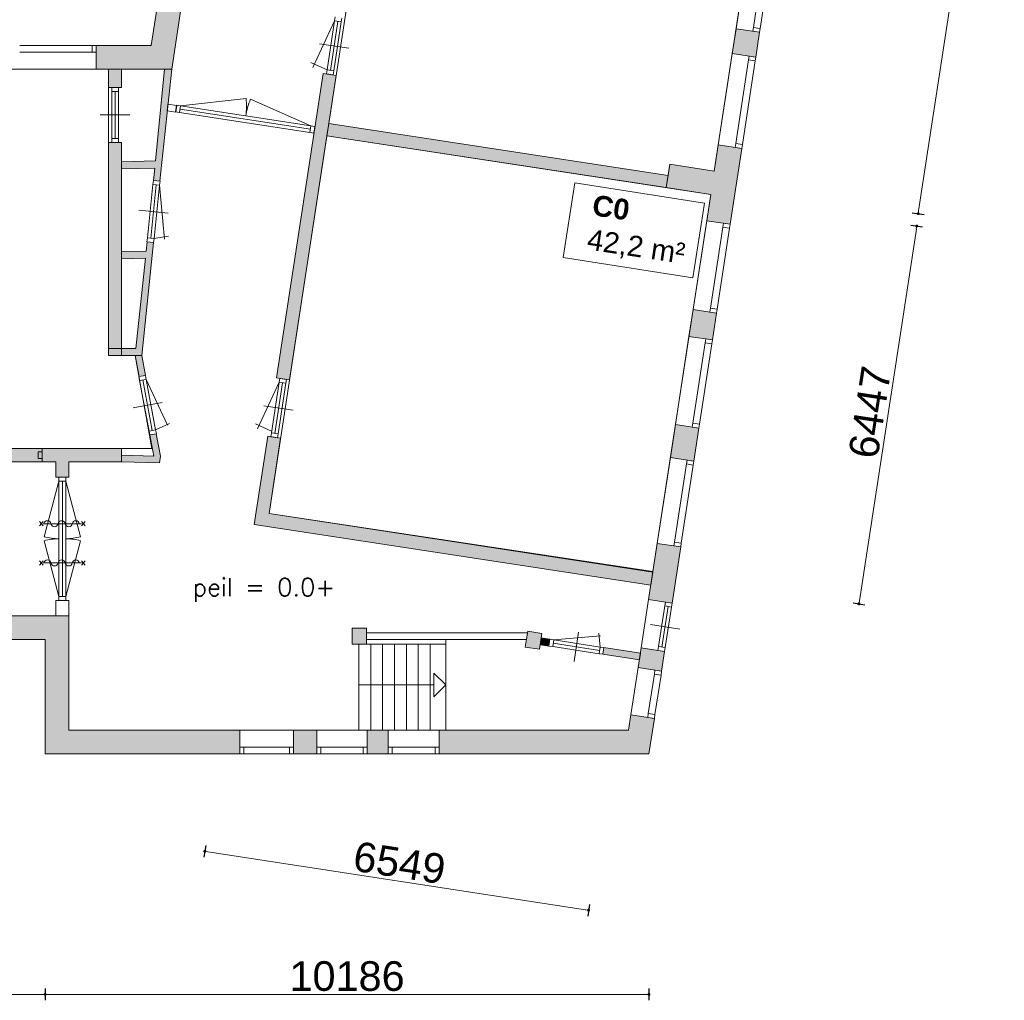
# Model space of a CAD drawing. Header units: millimetres. Extents: x 755778 to 1537169, y 90093 to 392038.
# Tile 29 of 134: x 836711 to 853322, y 282556 to 299098. Entities that reach past the tile are written whole.
import ezdxf

# ---------------------------------------------------------------- set-up
doc = ezdxf.new("R2010")
doc.units = ezdxf.units.MM
doc.layers.add('maatlijnen', color=7, linetype='Continuous')
doc.layers.add('NIV 00', color=7, linetype='Continuous')
doc.layers.add('oppervlaktelijnen', color=6, linetype='Continuous', lineweight=35, plot=False)
doc.layers.add('RUIMTEnr', color=7, linetype='Continuous', lineweight=5)
doc.styles.add('ROMANS', font='romans.shx')
doc.styles.get("Standard").update_dxf_attribs({"font": 'arial.ttf'})
doc.dimstyles.new('even', dxfattribs={"dimtxt": 500, "dimasz": 50, "dimexe": 100, "dimexo": 0, "dimgap": 50, "dimtad": 1, "dimdec": 0, "dimzin": 0, "dimdsep": 46, "dimtxsty": 'Standard', "dimblk": 'DOT', "dimcen": 1, "dimclrd": 7, "dimclre": 7, "dimclrt": 7, "dimadec": 0, "dimazin": 0, "dimtfac": 1, "dimtdec": 0, "dimtofl": 0, "dimtmove": 0, "dimatfit": 2, "dimldrblk": 'DOT', "dimfxl": 100, "dimfxlon": 1, "dimtolj": 1, "dimtzin": 0, "dimlwd": 5, "dimarcsym": 0})

# ---------------------------------------------------------------- blocks, each defined once
blk = doc.blocks.new('_Dot')
at = {"color": 0, "linetype": 'ByBlock', "lineweight": -2}
blk.add_line((-0.5, 0), (-1, 0), dxfattribs=at)
at = {"color": 0, "linetype": 'ByBlock', "const_width": 0.5}
blk.add_lwpolyline([(-0.25, 0, 1), (0.25, 0, 1)], format="xyb", close=True, dxfattribs=at)
blk = doc.blocks.new('*D76')
at = {"layer": 'Defpoints', "color": 0, "lineweight": 5, "transparency": 16777216}
for p in [(796437, 288591), (837141, 286713), (837141, 282656)]:
    blk.add_point(p, dxfattribs=at)
at = {"layer": 'maatlijnen', "color": 7, "lineweight": -2, "transparency": 16777216}
for p, q in [((796437, 282756), (796437, 282556)), ((837141, 282756), (837141, 282556))]:
    blk.add_line(p, q, dxfattribs=at)
at = {"layer": 'maatlijnen', "color": 7, "lineweight": 5, "transparency": 16777216}
blk.add_line((796487, 282656), (837091, 282656), dxfattribs=at)
at = {"layer": 'maatlijnen', "color": 7, "lineweight": 5, "transparency": 16777216, "xscale": 50, "yscale": 50, "zscale": 50, "rotation": 180}
blk.add_blockref('_Dot', (796437, 282656), dxfattribs=at)
at = {"layer": 'maatlijnen', "color": 7, "lineweight": 5, "transparency": 16777216, "xscale": 50, "yscale": 50, "zscale": 50}
blk.add_blockref('_Dot', (837141, 282656), dxfattribs=at)
at = {"layer": 'maatlijnen', "color": 7, "lineweight": 5, "transparency": 16777216, "insert": (816789, 282962), "char_height": 500, "attachment_point": 5}
blk.add_mtext('\\A1;40703', dxfattribs=at)
blk = doc.blocks.new('*D77')
at = {"layer": 'Defpoints', "color": 0, "lineweight": 5, "transparency": 16777216}
for p in [(837141, 286713), (847327, 286713), (847327, 282656)]:
    blk.add_point(p, dxfattribs=at)
at = {"layer": 'maatlijnen', "color": 7, "lineweight": -2, "transparency": 16777216}
for p, q in [((837141, 282756), (837141, 282556)), ((847327, 282756), (847327, 282556))]:
    blk.add_line(p, q, dxfattribs=at)
at = {"layer": 'maatlijnen', "color": 7, "lineweight": 5, "transparency": 16777216}
blk.add_line((837191, 282656), (847277, 282656), dxfattribs=at)
at = {"layer": 'maatlijnen', "color": 7, "lineweight": 5, "transparency": 16777216, "xscale": 50, "yscale": 50, "zscale": 50, "rotation": 180}
blk.add_blockref('_Dot', (837141, 282656), dxfattribs=at)
at = {"layer": 'maatlijnen', "color": 7, "lineweight": 5, "transparency": 16777216, "xscale": 50, "yscale": 50, "zscale": 50}
blk.add_blockref('_Dot', (847327, 282656), dxfattribs=at)
at = {"layer": 'maatlijnen', "color": 7, "lineweight": 5, "transparency": 16777216, "insert": (842234, 282962), "char_height": 500, "attachment_point": 5}
blk.add_mtext('\\A1;10186', dxfattribs=at)
blk = doc.blocks.new('*D82')
at = {"layer": 'Defpoints', "color": 0, "lineweight": 5, "transparency": 16777216}
for p in [(847916, 305481), (846561, 296639), (851868, 295826)]:
    blk.add_point(p, dxfattribs=at)
at = {"layer": 'maatlijnen', "color": 7, "lineweight": -2, "transparency": 16777216}
for p, q in [((853124, 304683), (853322, 304653)), ((851769, 295841), (851967, 295811))]:
    blk.add_line(p, q, dxfattribs=at)
at = {"layer": 'maatlijnen', "color": 7, "lineweight": 5, "transparency": 16777216}
blk.add_line((853215, 304619), (851875, 295875), dxfattribs=at)
at = {"layer": 'maatlijnen', "color": 7, "lineweight": 5, "transparency": 16777216, "xscale": 50, "yscale": 50, "zscale": 50}
for p, rotation in [((853223, 304668), 81.28617080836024), ((851868, 295826), 261.2861708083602)]:
    blk.add_blockref('_Dot', p, dxfattribs=dict(at, rotation=rotation))
at = {"layer": 'maatlijnen', "color": 7, "lineweight": 5, "transparency": 16777216, "insert": (852244, 300293), "char_height": 500, "attachment_point": 5, "rotation": 81.2862}
blk.add_mtext('\\A1;8945', dxfattribs=at)
blk = doc.blocks.new('*D83')
at = {"layer": 'Defpoints', "color": 0, "lineweight": 5, "transparency": 16777216}
for p in [(846562, 296427), (845586, 290054), (850869, 289244)]:
    blk.add_point(p, dxfattribs=at)
at = {"layer": 'maatlijnen', "color": 7, "lineweight": 5, "transparency": 16777216}
blk.add_line((851838, 295567), (850876, 289294), dxfattribs=at)
at = {"layer": 'maatlijnen', "color": 7, "lineweight": -2, "transparency": 16777216}
for p, q in [((851746, 295632), (851944, 295602)), ((850770, 289259), (850967, 289229))]:
    blk.add_line(p, q, dxfattribs=at)
at = {"layer": 'maatlijnen', "color": 7, "lineweight": 5, "transparency": 16777216, "xscale": 50, "yscale": 50, "zscale": 50}
for p, rotation in [((851845, 295617), 81.28617080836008), ((850869, 289244), 261.2861708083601)]:
    blk.add_blockref('_Dot', p, dxfattribs=dict(at, rotation=rotation))
at = {"layer": 'maatlijnen', "color": 7, "lineweight": 5, "transparency": 16777216, "insert": (851055, 292477), "char_height": 500, "attachment_point": 5, "rotation": 81.2862}
blk.add_mtext('\\A1;6447', dxfattribs=at)
blk = doc.blocks.new('*D84')
at = {"layer": 'Defpoints', "color": 0, "lineweight": 5, "transparency": 16777216}
for p in [(839962, 285896), (839835, 285069), (846436, 284903)]:
    blk.add_point(p, dxfattribs=at)
at = {"layer": 'maatlijnen', "color": 7, "lineweight": -2, "transparency": 16777216}
for p, q in [((839850, 285168), (839820, 284970)), ((846324, 284175), (846294, 283978))]:
    blk.add_line(p, q, dxfattribs=at)
at = {"layer": 'maatlijnen', "color": 7, "lineweight": 5, "transparency": 16777216}
blk.add_line((846259, 284084), (839884, 285061), dxfattribs=at)
at = {"layer": 'maatlijnen', "color": 7, "lineweight": 5, "transparency": 16777216, "xscale": 50, "yscale": 50, "zscale": 50}
for p, rotation in [((839835, 285069), 171.2861708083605), ((846309, 284076), 351.2861708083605)]:
    blk.add_blockref('_Dot', p, dxfattribs=dict(at, rotation=rotation))
at = {"layer": 'maatlijnen', "color": 7, "lineweight": 5, "transparency": 16777216, "insert": (843118, 284874), "char_height": 500, "attachment_point": 5, "rotation": 351.2862}
blk.add_mtext('\\A1;6549', dxfattribs=at)

msp = doc.modelspace()

# ---------------------------------------------------------------- hatches: boundary and pattern name
at = {"layer": 'maatlijnen', "lineweight": 5}
h = msp.add_hatch(color=7, dxfattribs=at)
h.dxf.hatch_style = 1
h.paths.add_polyline_path([(838431.4, 298262.4), (838211.4, 298262.4), (838211.4, 297956.1), (838431.4, 297956.1)])
h = msp.add_hatch(color=7, dxfattribs=at)
h.dxf.hatch_style = 1
h.paths.add_polyline_path([(841926.6, 297349.6), (841894.8, 297142), (847617.5, 296264.9), (847649.3, 296472.5)])
at = {"layer": 'NIV 00', "lineweight": 5}
h = msp.add_hatch(color=7, dxfattribs=at)
h.dxf.hatch_style = 1
h.paths.add_polyline_path([(839594.3, 300345.3), (839198.9, 300405.9), (838931.7, 298662.4), (837999.2, 298662.4), (837999.2, 298262.4), (839275.1, 298262.4)])
h = msp.add_hatch(color=7, dxfattribs=at)
h.dxf.hatch_style = 1
h.paths.add_polyline_path([(849192.6, 298885.2), (849079.9, 298902.4), (848797.2, 298945.8), (848733.4, 298529.1), (849128.8, 298468.5)])
h = msp.add_hatch(color=7, dxfattribs=at)
h.dxf.hatch_style = 1
h.paths.add_polyline_path([(839201.6, 297559.6), (839200.3, 297559.7), (839212.2, 297675.5), (839213.7, 297675.3), (839275.1, 298262.4), (839153.7, 298262.4), (839002.6, 296715.1), (838431.4, 296702.7), (838431.4, 296582.6), (838990, 296594.8), (838967.9, 296383.5), (839077.3, 296372.1)])
h = msp.add_hatch(color=7, dxfattribs=at)
h.dxf.hatch_style = 1
h.paths.add_polyline_path([(842050.7, 298159.2), (841833.3, 298192.5), (841046, 293056.2), (841263.5, 293022.9)])
h = msp.add_hatch(color=7, dxfattribs=at)
h.dxf.hatch_style = 1
h.paths.add_polyline_path([(838431.4, 297028.1), (838211.4, 297028.1), (838211.4, 293434.2), (838431.4, 293434.2)])
h = msp.add_hatch(color=7, dxfattribs=at)
h.dxf.hatch_style = 1
h.paths.add_polyline_path([(848892.5, 296926.9), (848497.1, 296987.5), (848429.3, 296545.1), (847678.1, 296660.3), (847617.5, 296264.9), (848368.7, 296149.7), (848300.9, 295707.4), (848696.3, 295646.8)])
h = msp.add_hatch(color=7, dxfattribs=at)
h.dxf.hatch_style = 1
h.paths.add_polyline_path([(838969.2, 295338.2), (838859.8, 295349.7), (838843.5, 295194.7), (838431.4, 295185.7), (838431.4, 295065.7), (838831, 295074.4), (838671.9, 293554.2), (838431.4, 293554.2), (838431.4, 293434.2), (838770, 293434.2)])
h = msp.add_hatch(color=7, dxfattribs=at)
h.dxf.hatch_style = 1
h.paths.add_polyline_path([(848466.6, 294148.2), (848071.2, 294208.8), (848001.9, 293756.8), (848397.3, 293696.2)])
h = msp.add_hatch(color=7, dxfattribs=at)
h.dxf.hatch_style = 1
h.paths.add_polyline_path([(838770, 293434.2), (838658.1, 293434.2), (838724.3, 293077), (838832.5, 293097.1)])
h = msp.add_hatch(color=7, dxfattribs=at)
h.dxf.hatch_style = 1
h.paths.add_polyline_path([(848169.1, 292207.2), (847773.7, 292267.8), (847688.7, 291713.3), (848084.1, 291652.7)])
h = msp.add_hatch(color=7, dxfattribs=at)
h.dxf.hatch_style = 1
h.paths.add_polyline_path([(839014.9, 292113.9), (838906.8, 292093.8), (838973.5, 291734.1), (838431.4, 291752.5), (838431.4, 291642.4), (839068.2, 291621), (839085.5, 291733.6)])
h = msp.add_hatch(color=7, dxfattribs=at)
h.dxf.hatch_style = 1
h.paths.add_polyline_path([(840918.1, 290769.3), (841112.4, 292036.9), (840894.9, 292070.2), (840667.3, 290585.1), (847358.6, 289559.6), (847392, 289777)])
h = msp.add_hatch(color=7, dxfattribs=at)
h.dxf.hatch_style = 1
h.paths.add_polyline_path([(832683.6, 291862.4), (826718.4, 291862.4), (826718.4, 291642.4), (832683.6, 291642.4)])
h.paths.add_polyline_path([(836159.6, 291862.4), (833614.8, 291862.4), (833614.8, 291642.4), (836159.6, 291642.4)])
h.paths.add_polyline_path([(838431.4, 291862.4), (836159.6, 291862.4), (836159.6, 291642.4), (837320.7, 291642.4), (837320.7, 291382.4), (837540.7, 291382.4), (837540.7, 291642.4), (838431.4, 291642.4)])
h = msp.add_hatch(color=7, dxfattribs=at)
h.dxf.hatch_style = 1
h.paths.add_polyline_path([(847862, 290203.5), (847466.6, 290264.1), (847321.6, 289317.9), (847717, 289257.3)])
h = msp.add_hatch(color=7, dxfattribs=at)
h.dxf.hatch_style = 1
h.paths.add_polyline_path([(837540.7, 289042.4), (834314.7, 289042.4), (834314.7, 288642.4), (837140.7, 288642.4), (837140.7, 286713.4), (840422.8, 286713.4), (840422.8, 287113.4), (837540.7, 287113.4)])
h = msp.add_hatch(color=7, dxfattribs=at)
h.dxf.hatch_style = 1
h.paths.add_polyline_path([(842562.1, 288832.2), (842322.1, 288832.2), (842322.1, 288562.2), (842562.1, 288562.2)])
h = msp.add_hatch(color=7, dxfattribs=at)
h.dxf.hatch_style = 1
h.paths.add_polyline_path([(845518.9, 288745.5), (845281.7, 288781.9), (845240.8, 288515), (845478, 288478.6)])
h = msp.add_hatch(color=7, dxfattribs=at)
h.dxf.hatch_style = 1
h.paths.add_polyline_path([(845654.2, 288645.8), (845507.1, 288668.4), (845489.8, 288555.7), (845637, 288533.2)])
h = msp.add_hatch(color=7, dxfattribs=at)
h.dxf.hatch_style = 1
h.paths.add_polyline_path([(846568.4, 288505.7), (846551.1, 288393), (847165.4, 288298.9), (847182.7, 288411.6)])
h = msp.add_hatch(color=7, dxfattribs=at)
h.dxf.hatch_style = 1
h.paths.add_polyline_path([(847591.7, 288440), (847196.3, 288500.6), (847145.6, 288169.9), (847541, 288109.3)])
h = msp.add_hatch(color=7, dxfattribs=at)
h.dxf.hatch_style = 1
h.paths.add_polyline_path([(847418.3, 287308.7), (847022.8, 287369.3), (846983.7, 287113.4), (843788.1, 287113.4), (843788.1, 286713.4), (847327.1, 286713.4)])
h = msp.add_hatch(color=7, dxfattribs=at)
h.dxf.hatch_style = 1
h.paths.add_polyline_path([(841722, 287113.4), (841330.7, 287113.4), (841330.7, 286713.4), (841722, 286713.4)])
h = msp.add_hatch(color=7, dxfattribs=at)
h.dxf.hatch_style = 1
h.paths.add_polyline_path([(842927.2, 287113.4), (842575, 287113.4), (842575, 286713.4), (842927.2, 286713.4), (842927.2, 286827.4)])

# ---------------------------------------------------------------- linework, layer by layer
at = {"layer": 'NIV 00', "color": 7, "lineweight": 5}
for p, q in [((839198.9, 300405.9), (838931.7, 298662.4)), ((839275.1, 298262.4), (839594.3, 300345.3)), ((848797.2, 298945.8), (849022.1, 300413.2)), ((849090.1, 298968.7), (849294.7, 300303.6)), ((849202.8, 298951.4), (849407.4, 300286.3)), ((842022.6, 299077.9), (841656.3, 298292.5)), ((842022.6, 299077.9), (841895.8, 298250.7)), ((842078.9, 299069.3), (841952.2, 298242.1)), ((842135.3, 299060.7), (842008.5, 298233.4)), ((842032.7, 299144.2), (842022.6, 299077.9)), ((842135.3, 299060.7), (842022.6, 299077.9)), ((842135.3, 299060.7), (842145.4, 299126.9)), ((848797.2, 298945.8), (848733.4, 298529.1)), ((849192.6, 298885.2), (848797.2, 298945.8)), ((849090.1, 298968.7), (849079.9, 298902.4)), ((849192.6, 298885.2), (849079.9, 298902.4)), ((849202.8, 298951.4), (849090.1, 298968.7)), ((849128.8, 298468.5), (849192.6, 298885.2)), ((849192.6, 298885.2), (849202.8, 298951.4)), ((836711.1, 298662.4), (837932.2, 298662.4)), ((837999.2, 298662.4), (837932.2, 298662.4)), ((837932.2, 298662.4), (837932.2, 298548.4)), ((837999.2, 298662.4), (837999.2, 298548.4)), ((838931.7, 298662.4), (837999.2, 298662.4)), ((837999.2, 298662.4), (837999.2, 298262.4)), ((841768.4, 298693.6), (842262.7, 298617.8)), ((837932.2, 298548.4), (836711.1, 298548.4)), ((837932.2, 298548.4), (837999.2, 298548.4)), ((848497.1, 296987.5), (848733.4, 298529.1)), ((848733.4, 298529.1), (849128.8, 298468.5)), ((841683.1, 298349.9), (841622.7, 298378.1)), ((841895.8, 298250.7), (841683.1, 298349.9)), ((848789.9, 297010.4), (849005.9, 298419.5)), ((848902.6, 296993.1), (849118.6, 298402.2)), ((849016.1, 298485.7), (849005.9, 298419.5)), ((849118.6, 298402.2), (849005.9, 298419.5)), ((849128.8, 298468.5), (849016.1, 298485.7)), ((849118.6, 298402.2), (849128.8, 298468.5)), ((836644.1, 298262.4), (837999.2, 298262.4)), ((837999.2, 298262.4), (839275.1, 298262.4)), ((838431.4, 298262.4), (838211.4, 298262.4)), ((838211.4, 298262.4), (838211.4, 297956.1)), ((838431.4, 297956.1), (838431.4, 298262.4)), ((839153.7, 298262.4), (839002.6, 296715.1)), ((839077.3, 296372.1), (839275.1, 298262.4)), ((839275.1, 298262.4), (839153.7, 298262.4)), ((841046, 293056.2), (841833.3, 298192.5)), ((841833.3, 298192.5), (842050.7, 298159.2)), ((841895.8, 298250.7), (841885.7, 298184.5)), ((841998.3, 298167.2), (841885.7, 298184.5)), ((842008.5, 298233.4), (841895.8, 298250.7)), ((841998.3, 298167.2), (842008.5, 298233.4)), ((842050.7, 298159.2), (841263.5, 293022.9)), ((838211.4, 297956.1), (838431.4, 297956.1)), ((838264.4, 297956.1), (838264.4, 297889.1)), ((838378.4, 297956.1), (838264.4, 297956.1)), ((838378.4, 297889.1), (838264.4, 297889.1)), ((838264.4, 297889.1), (838264.4, 297095.1)), ((838321.4, 297889.1), (838321.4, 297095.1)), ((838378.4, 297889.1), (838378.4, 297956.1)), ((838378.4, 297889.1), (838378.4, 297095.1)), ((839212.2, 297675.5), (839200.3, 297559.7)), ((839361, 297652.9), (839212.2, 297675.5)), ((839424.5, 297645.4), (840530.5, 297767.2)), ((841624.1, 297308.3), (840605.4, 297755.7)), ((839200.3, 297559.7), (839343.1, 297539.9)), ((839358.3, 297655.5), (839341, 297542.8)), ((839341, 297542.8), (839407.3, 297532.7)), ((839343.1, 297539.9), (839361, 297652.9)), ((839424.5, 297645.4), (839358.3, 297655.5)), ((839424.5, 297645.4), (839407.3, 297532.7)), ((841606.8, 297195.6), (839407.3, 297532.7)), ((841615.5, 297251.9), (839415.9, 297589)), ((841624.1, 297308.3), (839424.5, 297645.4)), ((838071.4, 297492.1), (838571.4, 297492.1)), ((841926.6, 297349.6), (841894.8, 297142)), ((847649.3, 296472.5), (841926.6, 297349.6)), ((841624.1, 297308.3), (841606.8, 297195.6)), ((841606.8, 297195.6), (841673.1, 297185.4)), ((841690.3, 297298.1), (841624.1, 297308.3)), ((841690.3, 297298.1), (841673.1, 297185.4)), ((838431.4, 297028.1), (838211.4, 297028.1)), ((838211.4, 297028.1), (838211.4, 293434.2)), ((838264.4, 297095.1), (838264.4, 297028.1)), ((838378.4, 297095.1), (838264.4, 297095.1)), ((838378.4, 297028.1), (838264.4, 297028.1)), ((838378.4, 297028.1), (838378.4, 297095.1)), ((838431.3, 293434.2), (838431.4, 297028.1)), ((841894.8, 297142), (847617.5, 296264.9)), ((848789.9, 297010.4), (848779.8, 296944.1)), ((848902.6, 296993.1), (848789.9, 297010.4)), ((848497.1, 296987.5), (848429.3, 296545.1)), ((848892.5, 296926.9), (848497.1, 296987.5)), ((848696.3, 295646.8), (848892.5, 296926.9)), ((848892.5, 296926.9), (848779.8, 296944.1)), ((848892.5, 296926.9), (848902.6, 296993.1)), ((839002.6, 296715.1), (838431.4, 296702.7)), ((838431.4, 296702.7), (838431.4, 296582.6)), ((838431.4, 296582.6), (838990, 296594.8)), ((838990, 296594.8), (838967.9, 296383.5)), ((847678.1, 296660.3), (847617.5, 296264.9)), ((848429.3, 296545.1), (847678.1, 296660.3)), ((838965.9, 296383.7), (838959, 296317.1)), ((839079.3, 296371.9), (838965.9, 296383.7)), ((838967.9, 296383.5), (839077.3, 296372.1)), ((839072.3, 296305.2), (839079.3, 296371.9)), ((847617.5, 296264.9), (847649.3, 296472.5)), ((838959, 296317.1), (838864.7, 295416.5)), ((839015.6, 296311.2), (838921.4, 295410.6)), ((839072.3, 296305.2), (838959, 296317.1)), ((839072.3, 296305.2), (838978.1, 295404.7)), ((839072.3, 296305.2), (839151.7, 295398.3)), ((847617.5, 296264.9), (848368.7, 296149.7)), ((848368.7, 296149.7), (848300.9, 295707.4)), ((838719.9, 295886.9), (839217.2, 295834.9)), ((848071.2, 294208.8), (848300.9, 295707.4)), ((848300.9, 295707.4), (848696.3, 295646.8)), ((848364.1, 294231.7), (848573.5, 295597.9)), ((848476.8, 294214.5), (848686.1, 295580.6)), ((848583.6, 295664.1), (848573.5, 295597.9)), ((848686.1, 295580.6), (848573.5, 295597.9)), ((848696.3, 295646.8), (848583.6, 295664.1)), ((848686.1, 295580.6), (848696.3, 295646.8)), ((838770, 293434.2), (838969.2, 295338.2)), ((838859.8, 295349.7), (838843.5, 295194.7)), ((838864.7, 295416.5), (838857.8, 295349.9)), ((838971.1, 295338), (838857.8, 295349.9)), ((838969.2, 295338.2), (838859.8, 295349.7)), ((838978.1, 295404.7), (838864.7, 295416.5)), ((838971.1, 295338), (838978.1, 295404.7)), ((838978.1, 295404.7), (839221.7, 295447.6)), ((838843.5, 295194.7), (838431.4, 295185.7)), ((838431.4, 295185.7), (838431.4, 295065.7)), ((838431.4, 295065.7), (838831, 295074.4)), ((838831, 295074.4), (838671.9, 293554.2)), ((848071.2, 294208.8), (848001.9, 293756.8)), ((848466.6, 294148.2), (848071.2, 294208.8)), ((848364.1, 294231.7), (848353.9, 294165.5)), ((848476.8, 294214.5), (848364.1, 294231.7)), ((848466.6, 294148.2), (848476.8, 294214.5)), ((848466.6, 294148.2), (848353.9, 294165.5)), ((848397.3, 293696.2), (848466.6, 294148.2)), ((847773.7, 292267.8), (848001.9, 293756.8)), ((848001.9, 293756.8), (848397.3, 293696.2)), ((848284.6, 293713.5), (848274.5, 293647.2)), ((848397.3, 293696.2), (848284.6, 293713.5)), ((848387.2, 293630), (848397.3, 293696.2)), ((838671.9, 293554.2), (838211.4, 293554.2)), ((838211.4, 293554.2), (838211.4, 293434.2)), ((848066.6, 292290.7), (848274.5, 293647.2)), ((848179.3, 292273.4), (848387.2, 293630)), ((848387.2, 293630), (848274.5, 293647.2)), ((838211.3, 293434.2), (838431.3, 293434.2)), ((838211.4, 293434.2), (838770, 293434.2)), ((838770, 293434.2), (838658.1, 293434.2)), ((838658.1, 293434.2), (838724.3, 293077)), ((838832.5, 293097.1), (838770, 293434.2)), ((838834.5, 293097.5), (838722.4, 293076.7)), ((838722.4, 293076.7), (838734.6, 293010.8)), ((838724.3, 293077), (838832.5, 293097.1)), ((838846.7, 293031.6), (838734.6, 293010.8)), ((838790.6, 293021.2), (838948.6, 292169.7)), ((838846.7, 293031.6), (838834.5, 293097.5)), ((838846.7, 293031.6), (839207.4, 292258)), ((838846.7, 293031.6), (839004.7, 292180.1)), ((841263.5, 293022.9), (841046, 293056.2)), ((841098.4, 293048.2), (841088.3, 292981.9)), ((841211.1, 293030.9), (841098.4, 293048.2)), ((841201, 292964.7), (841211.1, 293030.9)), ((838734.6, 293010.8), (838892.6, 292159.3)), ((841088.3, 292981.9), (840722, 292196.5)), ((841088.3, 292981.9), (840957.5, 292128.4)), ((841144.6, 292973.3), (841013.8, 292119.8)), ((841201, 292964.7), (841070.1, 292111.2)), ((841201, 292964.7), (841088.3, 292981.9)), ((838623.8, 292549.9), (839115.4, 292641.1)), ((840832.1, 292584.4), (841326.3, 292508.7)), ((839004.7, 292180.1), (839236.9, 292288.4)), ((840748.8, 292253.9), (840688.3, 292282.1)), ((840961.5, 292154.7), (840748.8, 292253.9)), ((847773.7, 292267.8), (847688.7, 291713.3)), ((848169.1, 292207.2), (847773.7, 292267.8)), ((848066.6, 292290.7), (848056.4, 292224.5)), ((848169.1, 292207.2), (848056.4, 292224.5)), ((848179.3, 292273.4), (848066.6, 292290.7)), ((848084.1, 291652.7), (848169.1, 292207.2)), ((848169.1, 292207.2), (848179.3, 292273.4)), ((839004.7, 292180.1), (838892.6, 292159.3)), ((838892.6, 292159.3), (838904.8, 292093.5)), ((839016.9, 292114.2), (838904.8, 292093.5)), ((839014.9, 292113.9), (838906.8, 292093.8)), ((838906.8, 292093.8), (838973.5, 291734.1)), ((839016.9, 292114.2), (839004.7, 292180.1)), ((839085.5, 291733.6), (839014.9, 292113.9)), ((840894.9, 292070.2), (840667.3, 290585.1)), ((841112.4, 292036.9), (840894.9, 292070.2)), ((840918.1, 290769.3), (841112.4, 292036.9)), ((840957.5, 292128.4), (840947.3, 292062.2)), ((841060, 292044.9), (840947.3, 292062.2)), ((841070.1, 292111.2), (840957.5, 292128.4)), ((841060, 292044.9), (841070.1, 292111.2)), ((836159.6, 291862.4), (837090.8, 291862.4)), ((838431.4, 291862.5), (837090.8, 291862.4)), ((837090.8, 291862.4), (837090.8, 291642.4)), ((838431.4, 291642.5), (838431.4, 291862.5)), ((837090.8, 291809.4), (837023.8, 291809.4)), ((837023.8, 291809.4), (837023.8, 291695.4)), ((837023.8, 291695.4), (837090.8, 291695.4)), ((837090.8, 291809.4), (837090.8, 291695.4)), ((838431.4, 291752.5), (838431.4, 291642.4)), ((838973.5, 291734.1), (838431.4, 291752.5)), ((839068.2, 291621), (839085.5, 291733.6)), ((847466.6, 290264.1), (847688.7, 291713.3)), ((847688.7, 291713.3), (848084.1, 291652.7)), ((837090.8, 291642.4), (836159.6, 291642.4)), ((837090.8, 291642.4), (837320.7, 291642.4)), ((837320.7, 291382.4), (837320.7, 291642.4)), ((837540.7, 291642.4), (838431.4, 291642.5)), ((837540.7, 291642.4), (837540.7, 291382.4)), ((838431.4, 291642.4), (839068.2, 291621)), ((847759.5, 290287), (847961.3, 291603.8)), ((847872.2, 290269.8), (848074, 291586.5)), ((847971.4, 291670), (847961.3, 291603.8)), ((848074, 291586.5), (847961.3, 291603.8)), ((848084.1, 291652.7), (847971.4, 291670)), ((848074, 291586.5), (848084.1, 291652.7)), ((837540.7, 291382.4), (837320.7, 291382.4)), ((837373.7, 291382.4), (837373.7, 291315.4)), ((837373.7, 291382.4), (837487.7, 291382.4)), ((837487.7, 291315.4), (837487.7, 291382.4)), ((837373.7, 291315.4), (837121.9, 290375.6)), ((837373.7, 291315.4), (837487.7, 291315.4)), ((837373.7, 291315.4), (837373.7, 289369.4)), ((837430.7, 291315.4), (837430.7, 289369.4)), ((837487.7, 291315.4), (837487.7, 289369.4)), ((837487.7, 291315.4), (837739.5, 290375.6)), ((847392, 289777), (840918.1, 290769.3)), ((837046.7, 290560.1), (837106.7, 290632.1)), ((837046.7, 290632.1), (837106.7, 290560.1)), ((837106.7, 290596.1), (837754.7, 290596.1)), ((837814.7, 290632.1), (837754.7, 290560.1)), ((837814.7, 290560.1), (837754.7, 290632.1)), ((840667.3, 290585.1), (847358.6, 289559.6)), ((837373.7, 289369.4), (837121.9, 290309.3)), ((837487.7, 289369.4), (837739.5, 290309.3)), ((847466.6, 290264.1), (847321.6, 289317.9)), ((847862, 290203.5), (847466.6, 290264.1)), ((847717, 289257.3), (847862, 290203.5)), ((847759.5, 290287), (847749.3, 290220.8)), ((847862, 290203.5), (847749.3, 290220.8)), ((847872.2, 290269.8), (847759.5, 290287)), ((847862, 290203.5), (847872.2, 290269.8)), ((837046.7, 289899), (837106.7, 289971)), ((837046.7, 289971), (837106.7, 289899)), ((837106.7, 289935), (837754.7, 289935)), ((837814.7, 289971), (837754.7, 289899)), ((837814.7, 289899), (837754.7, 289971)), ((847358.6, 289559.6), (847392, 289777)), ((837373.7, 289369.4), (837373.7, 289302.4)), ((837373.7, 289369.4), (837487.7, 289369.4)), ((837487.7, 289302.4), (837487.7, 289369.4)), ((837540.7, 289302.4), (837320.7, 289302.4)), ((837320.7, 289302.4), (837320.7, 289042.4)), ((837373.7, 289302.4), (837487.7, 289302.4)), ((837540.7, 289042.4), (837540.7, 289302.4)), ((847196.3, 288500.6), (847321.6, 289317.9)), ((847321.6, 289317.9), (847717, 289257.3)), ((847489.2, 288523.5), (847594.1, 289208.3)), ((847650.5, 289199.7), (847545.5, 288514.9)), ((847604.3, 289274.5), (847594.1, 289208.3)), ((847706.8, 289191), (847594.1, 289208.3)), ((847717, 289257.3), (847604.3, 289274.5)), ((847706.8, 289191), (847717, 289257.3)), ((837540.7, 289042.4), (834314.7, 289042.4)), ((837320.7, 289042.4), (837540.7, 289042.4)), ((837540.7, 287113.4), (837540.7, 289042.4)), ((847601.9, 288506.2), (847706.8, 289191)), ((847350.9, 288895.1), (847845.1, 288819.4)), ((842322.1, 288562.2), (842322.1, 288832.2)), ((842322.1, 288832.2), (842562.1, 288832.2)), ((842562.1, 288832.2), (842562.1, 288562.2)), ((842562.1, 288754.2), (842562.1, 288640.2)), ((845277.4, 288754.2), (842562.1, 288754.2)), ((845240.8, 288515), (845281.7, 288781.9)), ((845260, 288640.2), (845277.4, 288754.2)), ((845281.7, 288781.9), (845518.9, 288745.5)), ((845518.9, 288745.5), (845478, 288478.6)), ((845720.5, 288635.7), (846511.4, 288704.9)), ((846064.8, 288272.3), (846140.6, 288766.6)), ((846502.2, 288515.9), (846482, 288747.2)), ((834314.7, 288642.4), (837140.7, 288642.4)), ((837140.7, 288642.4), (837140.7, 286713.4)), ((842562.1, 288562.2), (842322.1, 288562.2)), ((842434.2, 287113.4), (842434.2, 288562.2)), ((842562.1, 288640.2), (845260, 288640.2)), ((842562.1, 288562.2), (843899.5, 288562.2)), ((842634.2, 287113.4), (842634.2, 288562.2)), ((842834.2, 287113.4), (842834.2, 288562.2)), ((843034.2, 287113.4), (843034.2, 288562.2)), ((843234.2, 287113.4), (843234.2, 288562.2)), ((843434.2, 287113.4), (843434.2, 288562.2)), ((843634.2, 287113.4), (843634.2, 288562.2)), ((843899.5, 287113.4), (843899.5, 288640.2)), ((845489.8, 288555.7), (845507.1, 288668.4)), ((845637, 288533.2), (845489.8, 288555.7)), ((845507.1, 288668.4), (845654.2, 288645.8)), ((845654.2, 288645.8), (845637, 288533.2)), ((845654.2, 288645.8), (845637, 288533.2)), ((845637, 288533.2), (845703.2, 288523)), ((845720.5, 288635.7), (845654.2, 288645.8)), ((845720.5, 288635.7), (845703.2, 288523)), ((846493.6, 288459.5), (845711.8, 288579.3)), ((846502.2, 288515.9), (845720.5, 288635.7)), ((845478, 288478.6), (845240.8, 288515)), ((846484.9, 288403.2), (845703.2, 288523)), ((846502.2, 288515.9), (846484.9, 288403.2)), ((846484.9, 288403.2), (846551.1, 288393)), ((846568.4, 288505.7), (846502.2, 288515.9)), ((846568.4, 288505.7), (846551.1, 288393)), ((846551.1, 288393), (846568.4, 288505.7)), ((847165.4, 288298.9), (846551.1, 288393)), ((846568.4, 288505.7), (847182.7, 288411.6)), ((847196.3, 288500.6), (847145.6, 288169.9)), ((847182.7, 288411.6), (847165.4, 288298.9)), ((847591.7, 288440), (847196.3, 288500.6)), ((847489.2, 288523.5), (847479, 288457.3)), ((847591.7, 288440), (847479, 288457.3)), ((847601.9, 288506.2), (847489.2, 288523.5)), ((847541, 288109.3), (847591.7, 288440)), ((847591.7, 288440), (847601.9, 288506.2)), ((843699.5, 287676.8), (843699.5, 288076.8)), ((843699.5, 288076.8), (843899.5, 287876.8)), ((847022.8, 287369.3), (847145.6, 288169.9)), ((847145.6, 288169.9), (847541, 288109.3)), ((847315.8, 287392.2), (847418.2, 288060.4)), ((847428.3, 288126.6), (847418.2, 288060.4)), ((847530.9, 288043.1), (847418.2, 288060.4)), ((847541, 288109.3), (847428.3, 288126.6)), ((847428.5, 287374.9), (847530.9, 288043.1)), ((847530.9, 288043.1), (847541, 288109.3)), ((843699.5, 287876.8), (842434.2, 287876.8)), ((843899.5, 287876.8), (843699.5, 287676.8)), ((847022.8, 287369.3), (846983.7, 287113.4)), ((847418.3, 287308.7), (847022.8, 287369.3)), ((847315.8, 287392.2), (847305.6, 287326)), ((847428.5, 287374.9), (847315.8, 287392.2)), ((847418.3, 287308.7), (847428.5, 287374.9)), ((847418.3, 287308.7), (847305.6, 287326)), ((847327.1, 286713.4), (847418.3, 287308.7)), ((840422.8, 287113.4), (837540.7, 287113.4)), ((840422.8, 287113.4), (841330.7, 287113.4)), ((840422.8, 286713.4), (840422.8, 287113.4)), ((841330.7, 287113.4), (841330.7, 286713.4)), ((841722, 287113.4), (841330.7, 287113.4)), ((841722, 287113.4), (842575, 287113.4)), ((841722, 286713.4), (841722, 287113.4)), ((842575, 287113.4), (842575, 286713.4)), ((842927.2, 287113.4), (842575, 287113.4)), ((842927.2, 287113.4), (843788.1, 287113.4)), ((842927.2, 286713.4), (842927.2, 287113.4)), ((846983.7, 287113.4), (843788.1, 287113.4)), ((843788.1, 287113.4), (843788.1, 286713.4)), ((837140.7, 286713.4), (840422.8, 286713.4)), ((840489.8, 286827.4), (840422.8, 286827.4)), ((840422.8, 286827.4), (840422.8, 286713.4)), ((840422.8, 286713.4), (840489.8, 286713.4)), ((840489.8, 286827.4), (840489.8, 286713.4)), ((840489.8, 286827.4), (841263.7, 286827.4)), ((841263.7, 286713.4), (840489.8, 286713.4)), ((841330.7, 286827.4), (841263.7, 286827.4)), ((841263.7, 286827.4), (841263.7, 286713.4)), ((841263.7, 286713.4), (841330.7, 286713.4)), ((841330.7, 286827.4), (841330.7, 286713.4)), ((841330.7, 286713.4), (841722, 286713.4)), ((841789, 286827.4), (841722, 286827.4)), ((841722, 286827.4), (841722, 286713.4)), ((841722, 286713.4), (841789, 286713.4)), ((841789, 286827.4), (841789, 286713.4)), ((841789, 286827.4), (842508, 286827.4)), ((842508, 286713.4), (841789, 286713.4)), ((842575, 286827.4), (842508, 286827.4)), ((842508, 286827.4), (842508, 286713.4)), ((842508, 286713.4), (842575, 286713.4)), ((842575, 286827.4), (842575, 286713.4)), ((842575, 286713.4), (842927.2, 286713.4)), ((842994.2, 286827.4), (842927.2, 286827.4)), ((842927.2, 286827.4), (842927.2, 286713.4)), ((842927.2, 286713.4), (842994.2, 286713.4)), ((842994.2, 286827.4), (842994.2, 286713.4)), ((842994.2, 286827.4), (843721.1, 286827.4)), ((843721.1, 286713.4), (842994.2, 286713.4)), ((843788.1, 286827.4), (843721.1, 286827.4)), ((843721.1, 286827.4), (843721.1, 286713.4)), ((843721.1, 286713.4), (843788.1, 286713.4)), ((843788.1, 286827.4), (843788.1, 286713.4)), ((843788.1, 286713.4), (847327.1, 286713.4))]:
    msp.add_line(p, q, dxfattribs=at)
for centre, radius, start, end in [((839424.5, 297645.4), 1112.6, 351.28617, 6.28617), ((841624.1, 297308.3), 1112.6, 156.28617, 171.28617), ((837178.7, 290586.1), 60.8, 9.46232, 170.53768), ((837298.7, 290606.1), 60.8, 189.46232, 350.53768), ((837418.7, 290586.1), 60.8, 9.46232, 170.53768), ((837538.7, 290606.1), 60.8, 189.46232, 350.53768), ((837658.7, 290586.1), 60.8, 9.46232, 170.53768), ((837373.7, 291315.4), 973, 255, 270), ((837487.7, 291315.4), 973, 270, 285), ((837373.7, 289369.4), 973, 90, 105), ((837487.7, 289369.4), 973, 75, 90), ((837178.7, 289925), 60.8, 9.46232, 170.53768), ((837298.7, 289945), 60.8, 189.46232, 350.53768), ((837418.7, 289925), 60.8, 9.46232, 170.53768), ((837538.7, 289945), 60.8, 189.46232, 350.53768), ((837658.7, 289925), 60.8, 9.46232, 170.53768)]:
    msp.add_arc(centre, radius, start, end, dxfattribs=at)
at = {"layer": 'oppervlaktelijnen', "lineweight": 5}
for points in [[(843281.9, 306191.7), (849755.7, 305199.4), (848429.3, 296545.1), (847678.1, 296660.3), (847649.3, 296472.5), (841926.6, 297349.6)], [(838431.4, 291862.4), (838940.1, 291862.5), (838658.1, 293434.2), (838211.4, 293434.2), (838211.4, 298262.4), (832029.2, 298262.4), (832029.2, 291862.4)], [(841894.8, 297142), (840918.1, 290769.3), (847394.1, 289791), (848368.7, 296149.7)]]:
    msp.add_lwpolyline(points, close=True, dxfattribs=at)
at = {"layer": 'RUIMTEnr', "lineweight": 5}
msp.add_lwpolyline([(848064.5, 294743.4), (845878.3, 295085.8), (846076, 296347.9), (848262.1, 296005.6)], close=True, dxfattribs=at)

# ---------------------------------------------------------------- texts
at = {"layer": 'NIV 00', "color": 7, "lineweight": 5, "style": 'ROMANS'}
msp.add_text('peil = 0.0+', height=300, dxfattribs=at).set_placement((839628.4, 289376.2))
at = {"layer": 'RUIMTEnr', "lineweight": 5, "insert": (846330.4, 295655.3), "char_height": 350, "attachment_point": 4, "rotation": 351.45516}
msp.add_mtext_dynamic_manual_height_columns('{\\fArial|b1|i0|c0|p34;C0\\P}42,2 m²', width=2178.433, gutter_width=121.2, heights=[0], dxfattribs=at)

# ---------------------------------------------------------------- dimensions: what is measured, and where the dimension line sits
at = {"layer": 'maatlijnen', "color": 7, "lineweight": 5}
for p1, p2, distance, picture, middle in [((847915.9, 305481.4), (846560.7, 296639.3), 5368.9, '*D82', (852243.5, 300293.2)), ((846562.4, 296426.6), (845585.6, 290053.9), 5344.6, '*D83', (851055.2, 292476.8)), ((846435.6, 284903.3), (839961.7, 285895.5), 836.5, '*D84', (843118.2, 284874.4))]:
    dim = msp.add_aligned_dim(p1=p1, p2=p2, distance=distance, dimstyle='even', dxfattribs=at)
    dim.commit()
    dim.dimension.update_dxf_attribs({"geometry": picture, "text_midpoint": middle})
dim = msp.add_linear_dim(base=(837140.7, 282656.4), p1=(796437.3, 288590.5), p2=(837140.7, 286713.4), dimstyle='even', dxfattribs=at)
dim.commit()
dim.dimension.update_dxf_attribs({"geometry": '*D76', "text_midpoint": (816789, 282961.9)})
dim = msp.add_linear_dim(base=(847327.1, 282656.4), p1=(837140.7, 286713.4), p2=(847327.1, 286713.4), dimstyle='even', override={"dimtmove": 1}, dxfattribs=at)
dim.commit()
dim.dimension.update_dxf_attribs({"geometry": '*D77', "text_midpoint": (842233.9, 282961.7)})

doc.saveas('drawing.dxf')
